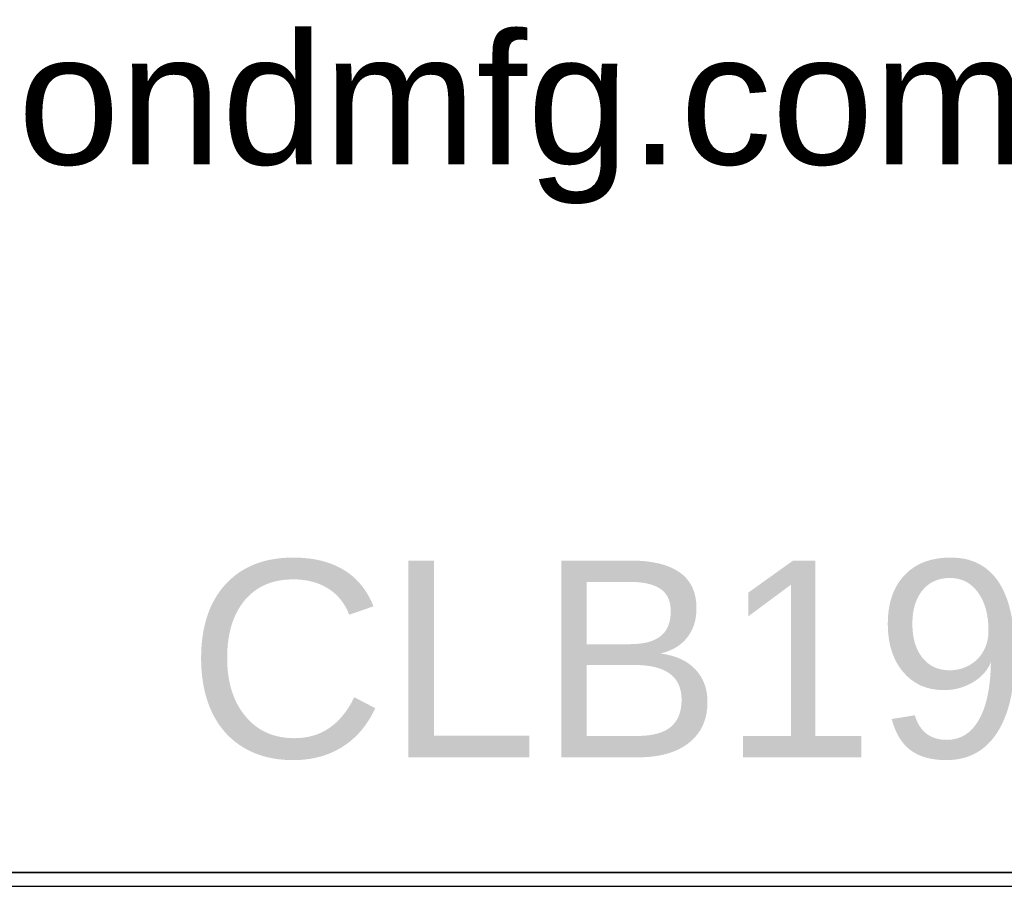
# Model space of a CAD drawing. Header units: inches. Extents: x 0.1 to 84.9, y 0.1 to 49.9.
# Tile 5 of 11: x 78 to 81.6, y 0.1 to 3.3. Entities that reach past the tile are written whole.
import ezdxf
from ezdxf import colors
from ezdxf.entities.mleader import LeaderData, LeaderLine
from ezdxf.math import Vec2, Vec3

# ---------------------------------------------------------------- set-up
doc = ezdxf.new("R2010")
doc.units = ezdxf.units.IN
doc.header["$MEASUREMENT"] = 0
doc.layers.add('Default', color=7, linetype='Continuous')

# ---------------------------------------------------------------- blocks, each defined once
blk = doc.blocks.new('_DOT')
at = {"color": 0}
blk.add_line((0, 0), (-1, 0), dxfattribs=at)
at = {"color": 0, "const_width": 0.333}
blk.add_lwpolyline([(-0.1665, 0, 1), (0.1665, 0, 1)], format="xyb", close=True, dxfattribs=at)
blk = doc.blocks.new('Block13')
at = {"layer": 'Default', "color": 7, "linetype": 'Continuous'}
blk.add_line((3.51548, 0), (0, 0), dxfattribs=at)
at = {"layer": 'Default', "insert": (1.36789, 0.63963), "char_height": 0.1, "width": 1.5722806, "attachment_point": 1}
blk.add_mtext('{\\fArial|b0||i0||c0|p34;\\C7;\\W1.;www.hammondmfg.com}', dxfattribs=at)
blk = doc.blocks.new('Block11')
at = {"layer": 'Default', "color": 7}
blk.add_blockref('Block13', (0, 0), dxfattribs=at)
blk = doc.blocks.new('Block10')
at = {"layer": 'Default', "color": 7}
blk.add_blockref('Block11', (0, 0), dxfattribs=at)
blk = doc.blocks.new('Block2')
at = {"layer": 'Default', "color": 7, "linetype": 'Continuous'}
blk.add_line((-52.744, 0), (-0.012, 0), dxfattribs=at)
at = {"layer": 'Default', "color": 7, "xscale": 15, "yscale": 15, "zscale": 15}
blk.add_blockref('Block10', (-52.744, 0), dxfattribs=at)
at = {"layer": 'Default', "color": 7, "linetype": 'Continuous'}
ml = blk.add_multileader_mtext('Standard', dxfattribs=at)
ml.set_content('\\pxsm0.9;{\\fArial|c0|p34;\\W1.;CLB190\\P}', color=7)
ml.set_leader_properties(linetype='ByLayer')
ml.set_arrow_properties(name='DOT')
ml.build(insert=Vec2(0, 0))
ml.multileader.update_dxf_attribs({"leader_type": 0, "dogleg_length": 0, "arrow_head_size": 2.25})
ctx = ml.context
ctx.base_point, ctx.char_height, ctx.arrow_head_size, ctx.landing_gap_size = Vec3(-13.758, 3.567), 2.25, 2.25, 0.787
notes = []
notes.append((ctx, [(0, (0, 0, 0), (0, 0), (1, 0), 1, [])]))
ctx.mtext.insert, ctx.mtext.alignment = Vec3(-13.668, 3.567), 2
for ctx, leaders in notes:
    for number, flags, end, landing, length, lines in leaders:
        leader = LeaderData()
        leader.index, (leader.has_last_leader_line, leader.has_dogleg_vector, leader.attachment_direction) = number, flags
        leader.last_leader_point, leader.dogleg_vector, leader.dogleg_length = Vec3(end), Vec3(landing), length
        for number, points, colour, breaks in lines:
            line = LeaderLine()
            line.index, line.vertices, line.color, line.breaks = number, Vec3.list(points), colors.encode_raw_color(colour), breaks
            leader.lines.append(line)
        ctx.leaders.append(leader)
blk = doc.blocks.new('Block222')
at = {"layer": 'Default', "color": 7}
blk.add_blockref('Block2', (106.578, -49.503), dxfattribs=at)

msp = doc.modelspace()

# ---------------------------------------------------------------- linework, layer by layer
at = {"layer": 'Default', "color": 7, "linetype": 'Continuous'}
msp.add_line((0.1125, 0.0971), (84.9013, 0.0971), dxfattribs=at)

# ---------------------------------------------------------------- block references
at = {"layer": 'Default', "color": 7, "xscale": 0.325, "yscale": 0.325, "zscale": 0.325}
msp.add_blockref('Block222', (50.2405, 16.2368), dxfattribs=at)

doc.saveas('drawing.dxf')
